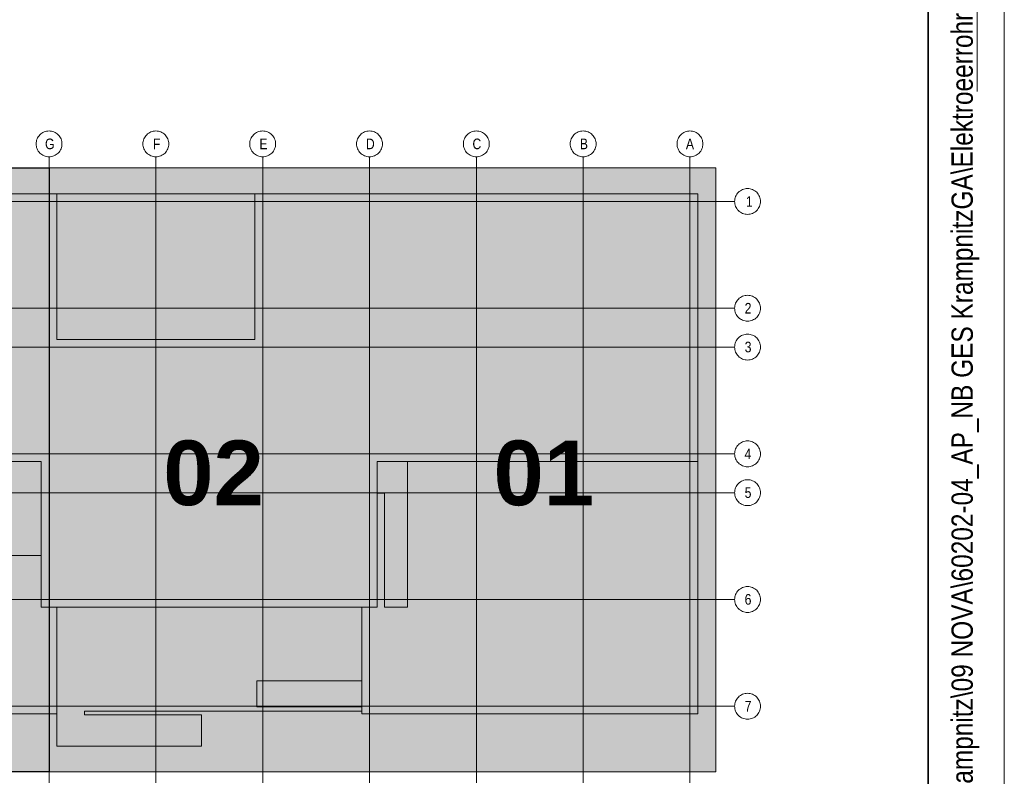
# Model space of a CAD drawing. Extents: x -620 to 300, y 62 to 1112.
# Tile 58 of 256: x 236 to 300, y 240 to 289. Entities that reach past the tile are written whole.
import ezdxf
from ezdxf.lldxf.tags import DXFTag

# ---------------------------------------------------------------- set-up
doc = ezdxf.new("R2010")
doc.units = 0
doc.layers.get('0').update_dxf_attribs({"lineweight": 13})
for name, color, linetype, lineweight in [('iwb_Plankopf Linie', 7, 'Continuous', 13), ('iwb_Plankopf Rahmen', 7, 'Continuous', 35), ('iwb_Plankopf Text', 7, 'Continuous', 18), ('PK_LP', 7, 'Continuous', 9), ('PK_LP_Achsen', 7, 'STRICHPUNKT2', 5)]:
    doc.layers.add(name, color=color, linetype=linetype, lineweight=lineweight)
for name, color, linetype, lineweight, true_color in [('PK_LP_T03', 3, 'Continuous', 9, 0x00ff00), ('PK_LP_T03_Rest', 9, 'Continuous', 9, 0x808080), ('PK_LP_Tennung', 9, 'Continuous', 18, 0x808080)]:
    doc.layers.add(name, color=color, linetype=linetype, lineweight=lineweight, true_color=true_color)
doc.styles.get("Standard").update_dxf_attribs({"font": 'ARIALN.TTF'})
tags = doc.linetypes.add('grob', pattern=[14, 3, -8, 3]).pattern_tags.tags
tags[8:9] = [DXFTag(74, 4), DXFTag(75, 0), DXFTag(340, '0'), DXFTag(46, 0.0), DXFTag(50, 0.0), DXFTag(44, 0.0), DXFTag(45, 0.0)]
tags[6:7] = [DXFTag(74, 4), DXFTag(75, 0), DXFTag(340, '0'), DXFTag(46, 0.0), DXFTag(50, 0.0), DXFTag(44, 0.0), DXFTag(45, 0.0)]
tags[4:5] = [DXFTag(74, 4), DXFTag(75, 0), DXFTag(340, '0'), DXFTag(46, 0.0), DXFTag(50, 0.0), DXFTag(44, 0.0), DXFTag(45, 0.0)]
tags = doc.linetypes.add('STRICHPUNKT2', pattern=[12.7, 6.35, -3.175, 0, -3.175]).pattern_tags.tags
tags[10:11] = [DXFTag(74, 4), DXFTag(75, 0), DXFTag(340, '0'), DXFTag(46, 0.0), DXFTag(50, 0.0), DXFTag(44, 0.0), DXFTag(45, 0.0)]
tags[8:9] = [DXFTag(74, 4), DXFTag(75, 0), DXFTag(340, '0'), DXFTag(46, 0.0), DXFTag(50, 0.0), DXFTag(44, 0.0), DXFTag(45, 0.0)]
tags[6:7] = [DXFTag(74, 4), DXFTag(75, 0), DXFTag(340, '0'), DXFTag(46, 0.0), DXFTag(50, 0.0), DXFTag(44, 0.0), DXFTag(45, 0.0)]
tags[4:5] = [DXFTag(74, 4), DXFTag(75, 0), DXFTag(340, '0'), DXFTag(46, 0.0), DXFTag(50, 0.0), DXFTag(44, 0.0), DXFTag(45, 0.0)]

# ---------------------------------------------------------------- blocks, each defined once
blk = doc.blocks.new('Blockreferenz-A06G9ROZ8I')
at = {"color": 0, "linetype": 'ByBlock', "lineweight": -2, "ltscale": 0.13}
blk.add_solid([(216.605, 240.014), (216.605, 279.685), (237.643, 240.014), (237.643, 279.685)], dxfattribs=at)
at = {"layer": 'PK_LP', "linetype": 'grob', "lineweight": 30, "ltscale": 0.3}
for p, q in [((216.605, 279.685), (237.643, 279.685)), ((237.643, 279.685), (237.643, 240.014)), ((237.643, 240.014), (216.605, 240.014))]:
    blk.add_line(p, q, dxfattribs=at)
at = {"layer": 'PK_LP', "linetype": 'grob', "lineweight": 5, "ltscale": 0.13}
for p, q in [((237.643, 279.685), (258.68, 279.685)), ((237.643, 240.014), (237.643, 279.685)), ((258.68, 279.685), (281.418, 279.685)), ((258.68, 240.014), (258.68, 279.685)), ((258.68, 279.685), (258.68, 240.014)), ((281.418, 279.685), (281.418, 240.014)), ((258.68, 240.014), (237.643, 240.014)), ((281.418, 240.014), (258.68, 240.014))]:
    blk.add_line(p, q, dxfattribs=at)
at = {"layer": 'PK_LP', "linetype": 'ByBlock', "lineweight": -2, "ltscale": 0.13}
blk.add_line((237.643, 240.014), (237.643, 279.685), dxfattribs=at)
at = {"layer": 'PK_LP', "linetype": 'ByBlock', "lineweight": 13, "ltscale": 0.13}
for p, q in [((209.085, 277.985), (238.15, 277.985)), ((238.15, 277.985), (251.16, 277.985)), ((238.15, 268.423), (238.15, 277.985)), ((238.15, 277.985), (238.15, 268.423)), ((251.16, 277.985), (251.16, 268.423)), ((251.16, 268.423), (251.16, 277.985)), ((251.16, 277.985), (280.225, 277.985)), ((280.225, 277.985), (280.225, 260.395)), ((251.16, 268.423), (238.15, 268.423)), ((238.15, 268.423), (251.16, 268.423)), ((237.135, 260.395), (217.113, 260.395)), ((237.135, 250.833), (237.135, 260.395)), ((280.225, 260.395), (259.188, 260.395)), ((259.188, 260.395), (259.188, 250.833)), ((261.185, 260.395), (259.188, 260.395)), ((259.188, 260.395), (259.188, 258.319)), ((280.225, 260.395), (259.188, 260.395)), ((259.188, 260.395), (259.188, 250.833)), ((261.185, 250.833), (261.185, 260.395)), ((280.225, 243.82), (280.225, 260.395)), ((259.188, 258.319), (259.655, 258.319)), ((259.655, 258.319), (259.655, 250.833)), ((237.135, 254.222), (221.25, 254.222)), ((237.135, 250.833), (237.135, 254.222)), ((238.15, 250.833), (237.135, 250.833)), ((259.188, 250.833), (237.135, 250.833)), ((238.15, 250.833), (238.15, 241.714)), ((258.173, 250.833), (238.15, 250.833)), ((238.15, 243.82), (238.15, 250.833)), ((258.173, 243.996), (258.173, 250.833)), ((259.188, 250.833), (258.173, 250.833)), ((258.173, 250.833), (258.173, 245.994)), ((259.655, 250.833), (261.185, 250.833)), ((251.288, 245.994), (251.288, 244.294)), ((258.173, 245.994), (251.288, 245.994)), ((216.098, 243.82), (238.15, 243.82)), ((239.976, 243.754), (239.976, 243.996)), ((239.976, 243.996), (258.173, 243.996)), ((247.66, 243.754), (239.976, 243.754)), ((247.66, 241.714), (247.66, 243.754)), ((251.288, 244.294), (258.173, 244.294)), ((258.173, 244.294), (258.173, 243.82)), ((258.173, 243.82), (280.225, 243.82)), ((238.15, 241.714), (247.66, 241.714))]:
    blk.add_line(p, q, dxfattribs=at)
at = {"layer": 'PK_LP_Achsen', "linetype": 'ByBlock', "ltscale": 0.13}
for p, q in [((236.986, 281.797), (237.042, 281.859)), ((237.042, 281.859), (237.103, 281.915)), ((237.103, 281.915), (237.17, 281.964)), ((237.17, 281.964), (237.242, 282.007)), ((237.242, 282.007), (237.317, 282.043)), ((237.317, 282.043), (237.396, 282.071)), ((237.396, 282.071), (237.477, 282.091)), ((237.477, 282.091), (237.559, 282.103)), ((237.559, 282.103), (237.643, 282.108)), ((237.643, 282.108), (237.726, 282.103)), ((237.726, 282.103), (237.809, 282.091)), ((237.809, 282.091), (237.889, 282.071)), ((237.889, 282.071), (237.968, 282.043)), ((237.968, 282.043), (238.043, 282.007)), ((238.043, 282.007), (238.115, 281.964)), ((238.115, 281.964), (238.182, 281.915)), ((238.182, 281.915), (238.244, 281.859)), ((238.244, 281.859), (238.3, 281.797)), ((243.998, 281.797), (244.054, 281.859)), ((244.054, 281.859), (244.116, 281.915)), ((244.116, 281.915), (244.183, 281.964)), ((244.183, 281.964), (244.255, 282.007)), ((244.255, 282.007), (244.33, 282.043)), ((244.33, 282.043), (244.408, 282.071)), ((244.408, 282.071), (244.489, 282.091)), ((244.489, 282.091), (244.572, 282.103)), ((244.572, 282.103), (244.655, 282.108)), ((244.655, 282.108), (244.739, 282.103)), ((244.739, 282.103), (244.821, 282.091)), ((244.821, 282.091), (244.902, 282.071)), ((244.902, 282.071), (244.98, 282.043)), ((244.98, 282.043), (245.056, 282.007)), ((245.056, 282.007), (245.127, 281.964)), ((245.127, 281.964), (245.194, 281.915)), ((245.194, 281.915), (245.256, 281.859)), ((245.256, 281.859), (245.312, 281.797)), ((251.011, 281.797), (251.067, 281.859)), ((251.067, 281.859), (251.128, 281.915)), ((251.128, 281.915), (251.195, 281.964)), ((251.195, 281.964), (251.267, 282.007)), ((251.267, 282.007), (251.342, 282.043)), ((251.342, 282.043), (251.421, 282.071)), ((251.421, 282.071), (251.502, 282.091)), ((251.502, 282.091), (251.584, 282.103)), ((251.584, 282.103), (251.668, 282.108)), ((251.668, 282.108), (251.751, 282.103)), ((251.751, 282.103), (251.834, 282.091)), ((251.834, 282.091), (251.914, 282.071)), ((251.914, 282.071), (251.993, 282.043)), ((251.993, 282.043), (252.068, 282.007)), ((252.068, 282.007), (252.14, 281.964)), ((252.14, 281.964), (252.207, 281.915)), ((252.207, 281.915), (252.269, 281.859)), ((252.269, 281.859), (252.325, 281.797)), ((258.023, 281.797), (258.079, 281.859)), ((258.079, 281.859), (258.141, 281.915)), ((258.141, 281.915), (258.208, 281.964)), ((258.208, 281.964), (258.28, 282.007)), ((258.28, 282.007), (258.355, 282.043)), ((258.355, 282.043), (258.433, 282.071)), ((258.433, 282.071), (258.514, 282.091)), ((258.514, 282.091), (258.597, 282.103)), ((258.597, 282.103), (258.68, 282.108)), ((258.68, 282.108), (258.764, 282.103)), ((258.764, 282.103), (258.846, 282.091)), ((258.846, 282.091), (258.927, 282.071)), ((258.927, 282.071), (259.005, 282.043)), ((259.005, 282.043), (259.081, 282.007)), ((259.081, 282.007), (259.152, 281.964)), ((259.152, 281.964), (259.219, 281.915)), ((259.219, 281.915), (259.281, 281.859)), ((259.281, 281.859), (259.337, 281.797)), ((265.036, 281.797), (265.092, 281.859)), ((265.092, 281.859), (265.153, 281.915)), ((265.153, 281.915), (265.22, 281.964)), ((265.22, 281.964), (265.292, 282.007)), ((265.292, 282.007), (265.367, 282.043)), ((265.367, 282.043), (265.446, 282.071)), ((265.446, 282.071), (265.527, 282.091)), ((265.527, 282.091), (265.609, 282.103)), ((265.609, 282.103), (265.693, 282.108)), ((265.693, 282.108), (265.776, 282.103)), ((265.776, 282.103), (265.859, 282.091)), ((265.859, 282.091), (265.939, 282.071)), ((265.939, 282.071), (266.018, 282.043)), ((266.018, 282.043), (266.093, 282.007)), ((266.093, 282.007), (266.165, 281.964)), ((266.165, 281.964), (266.232, 281.915)), ((266.232, 281.915), (266.294, 281.859)), ((266.294, 281.859), (266.35, 281.797)), ((272.048, 281.797), (272.104, 281.859)), ((272.104, 281.859), (272.166, 281.915)), ((272.166, 281.915), (272.233, 281.964)), ((272.233, 281.964), (272.305, 282.007)), ((272.305, 282.007), (272.38, 282.043)), ((272.38, 282.043), (272.458, 282.071)), ((272.458, 282.071), (272.539, 282.091)), ((272.539, 282.091), (272.622, 282.103)), ((272.622, 282.103), (272.705, 282.108)), ((272.705, 282.108), (272.789, 282.103)), ((272.789, 282.103), (272.871, 282.091)), ((272.871, 282.091), (272.952, 282.071)), ((272.952, 282.071), (273.03, 282.043)), ((273.03, 282.043), (273.106, 282.007)), ((273.106, 282.007), (273.177, 281.964)), ((273.177, 281.964), (273.244, 281.915)), ((273.244, 281.915), (273.306, 281.859)), ((273.306, 281.859), (273.362, 281.797)), ((279.061, 281.797), (279.117, 281.859)), ((279.117, 281.859), (279.178, 281.915)), ((279.178, 281.915), (279.245, 281.964)), ((279.245, 281.964), (279.317, 282.007)), ((279.317, 282.007), (279.392, 282.043)), ((279.392, 282.043), (279.471, 282.071)), ((279.471, 282.071), (279.552, 282.091)), ((279.552, 282.091), (279.634, 282.103)), ((279.634, 282.103), (279.718, 282.108)), ((279.718, 282.108), (279.801, 282.103)), ((279.801, 282.103), (279.884, 282.091)), ((279.884, 282.091), (279.964, 282.071)), ((279.964, 282.071), (280.043, 282.043)), ((280.043, 282.043), (280.118, 282.007)), ((280.118, 282.007), (280.19, 281.964)), ((280.19, 281.964), (280.257, 281.915)), ((280.257, 281.915), (280.319, 281.859)), ((280.319, 281.859), (280.375, 281.797)), ((236.793, 281.258), (236.797, 281.341)), ((236.797, 281.174), (236.793, 281.258)), ((236.797, 281.341), (236.809, 281.423)), ((236.809, 281.092), (236.797, 281.174)), ((236.809, 281.423), (236.829, 281.504)), ((236.829, 281.504), (236.857, 281.583)), ((236.857, 281.583), (236.893, 281.658)), ((236.893, 281.658), (236.936, 281.73)), ((236.936, 281.73), (236.986, 281.797)), ((238.3, 281.797), (238.349, 281.73)), ((238.349, 281.73), (238.392, 281.658)), ((238.392, 281.658), (238.428, 281.583)), ((238.428, 281.583), (238.456, 281.504)), ((238.456, 281.504), (238.476, 281.423)), ((238.476, 281.423), (238.489, 281.341)), ((238.489, 281.174), (238.476, 281.092)), ((238.489, 281.341), (238.493, 281.258)), ((238.493, 281.258), (238.489, 281.174)), ((243.805, 281.258), (243.809, 281.341)), ((243.809, 281.174), (243.805, 281.258)), ((243.809, 281.341), (243.822, 281.423)), ((243.822, 281.092), (243.809, 281.174)), ((243.822, 281.423), (243.842, 281.504)), ((243.842, 281.504), (243.87, 281.583)), ((243.87, 281.583), (243.906, 281.658)), ((243.906, 281.658), (243.948, 281.73)), ((243.948, 281.73), (243.998, 281.797)), ((245.312, 281.797), (245.362, 281.73)), ((245.362, 281.73), (245.405, 281.658)), ((245.405, 281.658), (245.44, 281.583)), ((245.44, 281.583), (245.469, 281.504)), ((245.469, 281.504), (245.489, 281.423)), ((245.489, 281.423), (245.501, 281.341)), ((245.501, 281.174), (245.489, 281.092)), ((245.501, 281.341), (245.505, 281.258)), ((245.505, 281.258), (245.501, 281.174)), ((250.818, 281.258), (250.822, 281.341)), ((250.822, 281.174), (250.818, 281.258)), ((250.822, 281.341), (250.834, 281.423)), ((250.834, 281.092), (250.822, 281.174)), ((250.834, 281.423), (250.854, 281.504)), ((250.854, 281.504), (250.882, 281.583)), ((250.882, 281.583), (250.918, 281.658)), ((250.918, 281.658), (250.961, 281.73)), ((250.961, 281.73), (251.011, 281.797)), ((252.325, 281.797), (252.374, 281.73)), ((252.374, 281.73), (252.417, 281.658)), ((252.417, 281.658), (252.453, 281.583)), ((252.453, 281.583), (252.481, 281.504)), ((252.481, 281.504), (252.501, 281.423)), ((252.501, 281.423), (252.514, 281.341)), ((252.514, 281.174), (252.501, 281.092)), ((252.514, 281.341), (252.518, 281.258)), ((252.518, 281.258), (252.514, 281.174)), ((257.83, 281.258), (257.834, 281.341)), ((257.834, 281.174), (257.83, 281.258)), ((257.834, 281.341), (257.847, 281.423)), ((257.847, 281.092), (257.834, 281.174)), ((257.847, 281.423), (257.867, 281.504)), ((257.867, 281.504), (257.895, 281.583)), ((257.895, 281.583), (257.931, 281.658)), ((257.931, 281.658), (257.973, 281.73)), ((257.973, 281.73), (258.023, 281.797)), ((259.337, 281.797), (259.387, 281.73)), ((259.387, 281.73), (259.43, 281.658)), ((259.43, 281.658), (259.465, 281.583)), ((259.465, 281.583), (259.494, 281.504)), ((259.494, 281.504), (259.514, 281.423)), ((259.514, 281.423), (259.526, 281.341)), ((259.526, 281.174), (259.514, 281.092)), ((259.526, 281.341), (259.53, 281.258)), ((259.53, 281.258), (259.526, 281.174)), ((264.843, 281.258), (264.847, 281.341)), ((264.847, 281.174), (264.843, 281.258)), ((264.847, 281.341), (264.859, 281.423)), ((264.859, 281.092), (264.847, 281.174)), ((264.859, 281.423), (264.879, 281.504)), ((264.879, 281.504), (264.907, 281.583)), ((264.907, 281.583), (264.943, 281.658)), ((264.943, 281.658), (264.986, 281.73)), ((264.986, 281.73), (265.036, 281.797)), ((266.35, 281.797), (266.399, 281.73)), ((266.399, 281.73), (266.442, 281.658)), ((266.442, 281.658), (266.478, 281.583)), ((266.478, 281.583), (266.506, 281.504)), ((266.506, 281.504), (266.526, 281.423)), ((266.526, 281.423), (266.539, 281.341)), ((266.539, 281.174), (266.526, 281.092)), ((266.539, 281.341), (266.543, 281.258)), ((266.543, 281.258), (266.539, 281.174)), ((271.855, 281.258), (271.859, 281.341)), ((271.859, 281.174), (271.855, 281.258)), ((271.859, 281.341), (271.872, 281.423)), ((271.872, 281.092), (271.859, 281.174)), ((271.872, 281.423), (271.892, 281.504)), ((271.892, 281.504), (271.92, 281.583)), ((271.92, 281.583), (271.956, 281.658)), ((271.956, 281.658), (271.998, 281.73)), ((271.998, 281.73), (272.048, 281.797)), ((273.362, 281.797), (273.412, 281.73)), ((273.412, 281.73), (273.455, 281.658)), ((273.455, 281.658), (273.49, 281.583)), ((273.49, 281.583), (273.519, 281.504)), ((273.519, 281.504), (273.539, 281.423)), ((273.539, 281.423), (273.551, 281.341)), ((273.551, 281.174), (273.539, 281.092)), ((273.551, 281.341), (273.555, 281.258)), ((273.555, 281.258), (273.551, 281.174)), ((278.868, 281.258), (278.872, 281.341)), ((278.872, 281.174), (278.868, 281.258)), ((278.872, 281.341), (278.884, 281.423)), ((278.884, 281.092), (278.872, 281.174)), ((278.884, 281.423), (278.904, 281.504)), ((278.904, 281.504), (278.932, 281.583)), ((278.932, 281.583), (278.968, 281.658)), ((278.968, 281.658), (279.011, 281.73)), ((279.011, 281.73), (279.061, 281.797)), ((280.375, 281.797), (280.424, 281.73)), ((280.424, 281.73), (280.467, 281.658)), ((280.467, 281.658), (280.503, 281.583)), ((280.503, 281.583), (280.531, 281.504)), ((280.531, 281.504), (280.551, 281.423)), ((280.551, 281.423), (280.564, 281.341)), ((280.564, 281.174), (280.551, 281.092)), ((280.564, 281.341), (280.568, 281.258)), ((280.568, 281.258), (280.564, 281.174)), ((236.829, 281.011), (236.809, 281.092)), ((236.857, 280.932), (236.829, 281.011)), ((236.893, 280.857), (236.857, 280.932)), ((236.936, 280.785), (236.893, 280.857)), ((236.986, 280.718), (236.936, 280.785)), ((237.042, 280.656), (236.986, 280.718)), ((237.103, 280.6), (237.042, 280.656)), ((237.17, 280.551), (237.103, 280.6)), ((237.242, 280.508), (237.17, 280.551)), ((238.115, 280.551), (238.043, 280.508)), ((238.182, 280.6), (238.115, 280.551)), ((238.244, 280.656), (238.182, 280.6)), ((238.3, 280.718), (238.244, 280.656)), ((238.349, 280.785), (238.3, 280.718)), ((238.392, 280.857), (238.349, 280.785)), ((238.428, 280.932), (238.392, 280.857)), ((238.456, 281.011), (238.428, 280.932)), ((238.476, 281.092), (238.456, 281.011)), ((243.842, 281.011), (243.822, 281.092)), ((243.87, 280.932), (243.842, 281.011)), ((243.906, 280.857), (243.87, 280.932)), ((243.948, 280.785), (243.906, 280.857)), ((243.998, 280.718), (243.948, 280.785)), ((244.054, 280.656), (243.998, 280.718)), ((244.116, 280.6), (244.054, 280.656)), ((244.183, 280.551), (244.116, 280.6)), ((244.255, 280.508), (244.183, 280.551)), ((245.127, 280.551), (245.056, 280.508)), ((245.194, 280.6), (245.127, 280.551)), ((245.256, 280.656), (245.194, 280.6)), ((245.312, 280.718), (245.256, 280.656)), ((245.362, 280.785), (245.312, 280.718)), ((245.405, 280.857), (245.362, 280.785)), ((245.44, 280.932), (245.405, 280.857)), ((245.469, 281.011), (245.44, 280.932)), ((245.489, 281.092), (245.469, 281.011)), ((250.854, 281.011), (250.834, 281.092)), ((250.882, 280.932), (250.854, 281.011)), ((250.918, 280.857), (250.882, 280.932)), ((250.961, 280.785), (250.918, 280.857)), ((251.011, 280.718), (250.961, 280.785)), ((251.067, 280.656), (251.011, 280.718)), ((251.128, 280.6), (251.067, 280.656)), ((251.195, 280.551), (251.128, 280.6)), ((251.267, 280.508), (251.195, 280.551)), ((252.14, 280.551), (252.068, 280.508)), ((252.207, 280.6), (252.14, 280.551)), ((252.269, 280.656), (252.207, 280.6)), ((252.325, 280.718), (252.269, 280.656)), ((252.374, 280.785), (252.325, 280.718)), ((252.417, 280.857), (252.374, 280.785)), ((252.453, 280.932), (252.417, 280.857)), ((252.481, 281.011), (252.453, 280.932)), ((252.501, 281.092), (252.481, 281.011)), ((257.867, 281.011), (257.847, 281.092)), ((257.895, 280.932), (257.867, 281.011)), ((257.931, 280.857), (257.895, 280.932)), ((257.973, 280.785), (257.931, 280.857)), ((258.023, 280.718), (257.973, 280.785)), ((258.079, 280.656), (258.023, 280.718)), ((258.141, 280.6), (258.079, 280.656)), ((258.208, 280.551), (258.141, 280.6)), ((258.28, 280.508), (258.208, 280.551)), ((259.152, 280.551), (259.081, 280.508)), ((259.219, 280.6), (259.152, 280.551)), ((259.281, 280.656), (259.219, 280.6)), ((259.337, 280.718), (259.281, 280.656)), ((259.387, 280.785), (259.337, 280.718)), ((259.43, 280.857), (259.387, 280.785)), ((259.465, 280.932), (259.43, 280.857)), ((259.494, 281.011), (259.465, 280.932)), ((259.514, 281.092), (259.494, 281.011)), ((264.879, 281.011), (264.859, 281.092)), ((264.907, 280.932), (264.879, 281.011)), ((264.943, 280.857), (264.907, 280.932)), ((264.986, 280.785), (264.943, 280.857)), ((265.036, 280.718), (264.986, 280.785)), ((265.092, 280.656), (265.036, 280.718)), ((265.153, 280.6), (265.092, 280.656)), ((265.22, 280.551), (265.153, 280.6)), ((265.292, 280.508), (265.22, 280.551)), ((266.165, 280.551), (266.093, 280.508)), ((266.232, 280.6), (266.165, 280.551)), ((266.294, 280.656), (266.232, 280.6)), ((266.35, 280.718), (266.294, 280.656)), ((266.399, 280.785), (266.35, 280.718)), ((266.442, 280.857), (266.399, 280.785)), ((266.478, 280.932), (266.442, 280.857)), ((266.506, 281.011), (266.478, 280.932)), ((266.526, 281.092), (266.506, 281.011)), ((271.892, 281.011), (271.872, 281.092)), ((271.92, 280.932), (271.892, 281.011)), ((271.956, 280.857), (271.92, 280.932)), ((271.998, 280.785), (271.956, 280.857)), ((272.048, 280.718), (271.998, 280.785)), ((272.104, 280.656), (272.048, 280.718)), ((272.166, 280.6), (272.104, 280.656)), ((272.233, 280.551), (272.166, 280.6)), ((272.305, 280.508), (272.233, 280.551)), ((273.177, 280.551), (273.106, 280.508)), ((273.244, 280.6), (273.177, 280.551)), ((273.306, 280.656), (273.244, 280.6)), ((273.362, 280.718), (273.306, 280.656)), ((273.412, 280.785), (273.362, 280.718)), ((273.455, 280.857), (273.412, 280.785)), ((273.49, 280.932), (273.455, 280.857)), ((273.519, 281.011), (273.49, 280.932)), ((273.539, 281.092), (273.519, 281.011)), ((278.904, 281.011), (278.884, 281.092)), ((278.932, 280.932), (278.904, 281.011)), ((278.968, 280.857), (278.932, 280.932)), ((279.011, 280.785), (278.968, 280.857)), ((279.061, 280.718), (279.011, 280.785)), ((279.117, 280.656), (279.061, 280.718)), ((279.178, 280.6), (279.117, 280.656)), ((279.245, 280.551), (279.178, 280.6)), ((279.317, 280.508), (279.245, 280.551)), ((280.19, 280.551), (280.118, 280.508)), ((280.257, 280.6), (280.19, 280.551)), ((280.319, 280.656), (280.257, 280.6)), ((280.375, 280.718), (280.319, 280.656)), ((280.424, 280.785), (280.375, 280.718)), ((280.467, 280.857), (280.424, 280.785)), ((280.503, 280.932), (280.467, 280.857)), ((280.531, 281.011), (280.503, 280.932)), ((280.551, 281.092), (280.531, 281.011)), ((237.317, 280.472), (237.242, 280.508)), ((237.396, 280.444), (237.317, 280.472)), ((237.477, 280.424), (237.396, 280.444)), ((237.559, 280.412), (237.477, 280.424)), ((237.643, 280.408), (237.559, 280.412)), ((237.726, 280.412), (237.643, 280.408)), ((237.809, 280.424), (237.726, 280.412)), ((237.889, 280.444), (237.809, 280.424)), ((237.968, 280.472), (237.889, 280.444)), ((238.043, 280.508), (237.968, 280.472)), ((244.33, 280.472), (244.255, 280.508)), ((244.408, 280.444), (244.33, 280.472)), ((244.489, 280.424), (244.408, 280.444)), ((244.572, 280.412), (244.489, 280.424)), ((244.655, 280.408), (244.572, 280.412)), ((244.739, 280.412), (244.655, 280.408)), ((244.821, 280.424), (244.739, 280.412)), ((244.902, 280.444), (244.821, 280.424)), ((244.98, 280.472), (244.902, 280.444)), ((245.056, 280.508), (244.98, 280.472)), ((251.342, 280.472), (251.267, 280.508)), ((251.421, 280.444), (251.342, 280.472)), ((251.502, 280.424), (251.421, 280.444)), ((251.584, 280.412), (251.502, 280.424)), ((251.668, 280.408), (251.584, 280.412)), ((251.751, 280.412), (251.668, 280.408)), ((251.834, 280.424), (251.751, 280.412)), ((251.914, 280.444), (251.834, 280.424)), ((251.993, 280.472), (251.914, 280.444)), ((252.068, 280.508), (251.993, 280.472)), ((258.355, 280.472), (258.28, 280.508)), ((258.433, 280.444), (258.355, 280.472)), ((258.514, 280.424), (258.433, 280.444)), ((258.597, 280.412), (258.514, 280.424)), ((258.68, 280.408), (258.597, 280.412)), ((258.764, 280.412), (258.68, 280.408)), ((258.846, 280.424), (258.764, 280.412)), ((258.927, 280.444), (258.846, 280.424)), ((259.005, 280.472), (258.927, 280.444)), ((259.081, 280.508), (259.005, 280.472)), ((265.367, 280.472), (265.292, 280.508)), ((265.446, 280.444), (265.367, 280.472)), ((265.527, 280.424), (265.446, 280.444)), ((265.609, 280.412), (265.527, 280.424)), ((265.693, 280.408), (265.609, 280.412)), ((265.776, 280.412), (265.693, 280.408)), ((265.859, 280.424), (265.776, 280.412)), ((265.939, 280.444), (265.859, 280.424)), ((266.018, 280.472), (265.939, 280.444)), ((266.093, 280.508), (266.018, 280.472)), ((272.38, 280.472), (272.305, 280.508)), ((272.458, 280.444), (272.38, 280.472)), ((272.539, 280.424), (272.458, 280.444)), ((272.622, 280.412), (272.539, 280.424)), ((272.705, 280.408), (272.622, 280.412)), ((272.789, 280.412), (272.705, 280.408)), ((272.871, 280.424), (272.789, 280.412)), ((272.952, 280.444), (272.871, 280.424)), ((273.03, 280.472), (272.952, 280.444)), ((273.106, 280.508), (273.03, 280.472)), ((279.392, 280.472), (279.317, 280.508)), ((279.471, 280.444), (279.392, 280.472)), ((279.552, 280.424), (279.471, 280.444)), ((279.634, 280.412), (279.552, 280.424)), ((279.718, 280.408), (279.634, 280.412)), ((279.801, 280.412), (279.718, 280.408)), ((279.884, 280.424), (279.801, 280.412)), ((279.964, 280.444), (279.884, 280.424)), ((280.043, 280.472), (279.964, 280.444)), ((280.118, 280.508), (280.043, 280.472)), ((282.748, 277.878), (282.791, 277.95)), ((282.791, 277.95), (282.841, 278.017)), ((282.841, 278.017), (282.897, 278.079)), ((282.897, 278.079), (282.958, 278.135)), ((282.958, 278.135), (283.025, 278.184)), ((283.025, 278.184), (283.097, 278.227)), ((283.097, 278.227), (283.172, 278.263)), ((283.172, 278.263), (283.251, 278.291)), ((283.251, 278.291), (283.332, 278.311)), ((283.332, 278.311), (283.414, 278.323)), ((283.414, 278.323), (283.498, 278.328)), ((283.498, 278.328), (283.581, 278.323)), ((283.581, 278.323), (283.663, 278.311)), ((283.663, 278.311), (283.744, 278.291)), ((283.744, 278.291), (283.823, 278.263)), ((283.823, 278.263), (283.898, 278.227)), ((283.898, 278.227), (283.97, 278.184)), ((283.97, 278.184), (284.037, 278.135)), ((284.037, 278.135), (284.099, 278.079)), ((284.099, 278.079), (284.155, 278.017)), ((284.155, 278.017), (284.204, 277.95)), ((284.204, 277.95), (284.247, 277.878)), ((282.648, 277.478), (282.652, 277.561)), ((282.652, 277.394), (282.648, 277.478)), ((282.652, 277.561), (282.664, 277.643)), ((282.664, 277.312), (282.652, 277.394)), ((282.664, 277.643), (282.684, 277.724)), ((282.684, 277.231), (282.664, 277.312)), ((282.684, 277.724), (282.712, 277.803)), ((282.712, 277.803), (282.748, 277.878)), ((284.247, 277.878), (284.283, 277.803)), ((284.283, 277.803), (284.311, 277.724)), ((284.311, 277.724), (284.331, 277.643)), ((284.331, 277.312), (284.311, 277.231)), ((284.331, 277.643), (284.344, 277.561)), ((284.344, 277.394), (284.331, 277.312)), ((284.344, 277.561), (284.348, 277.478)), ((284.348, 277.478), (284.344, 277.394)), ((282.712, 277.152), (282.684, 277.231)), ((282.748, 277.077), (282.712, 277.152)), ((282.791, 277.005), (282.748, 277.077)), ((282.841, 276.938), (282.791, 277.005)), ((282.897, 276.877), (282.841, 276.938)), ((282.958, 276.82), (282.897, 276.877)), ((283.025, 276.771), (282.958, 276.82)), ((283.097, 276.728), (283.025, 276.771)), ((283.172, 276.692), (283.097, 276.728)), ((283.251, 276.664), (283.172, 276.692)), ((283.332, 276.644), (283.251, 276.664)), ((283.744, 276.664), (283.663, 276.644)), ((283.823, 276.692), (283.744, 276.664)), ((283.898, 276.728), (283.823, 276.692)), ((283.97, 276.771), (283.898, 276.728)), ((284.037, 276.82), (283.97, 276.771)), ((284.099, 276.877), (284.037, 276.82)), ((284.155, 276.938), (284.099, 276.877)), ((284.204, 277.005), (284.155, 276.938)), ((284.247, 277.077), (284.204, 277.005)), ((284.283, 277.152), (284.247, 277.077)), ((284.311, 277.231), (284.283, 277.152)), ((283.414, 276.632), (283.332, 276.644)), ((283.498, 276.628), (283.414, 276.632)), ((283.581, 276.632), (283.498, 276.628)), ((283.663, 276.644), (283.581, 276.632)), ((282.712, 270.79), (282.748, 270.866)), ((282.748, 270.866), (282.791, 270.937)), ((282.791, 270.937), (282.841, 271.004)), ((282.841, 271.004), (282.897, 271.066)), ((282.897, 271.066), (282.958, 271.122)), ((282.958, 271.122), (283.025, 271.172)), ((283.025, 271.172), (283.097, 271.215)), ((283.097, 271.215), (283.172, 271.25)), ((283.172, 271.25), (283.251, 271.278)), ((283.251, 271.278), (283.332, 271.299)), ((283.332, 271.299), (283.414, 271.311)), ((283.414, 271.311), (283.498, 271.315)), ((283.498, 271.315), (283.581, 271.311)), ((283.581, 271.311), (283.663, 271.299)), ((283.663, 271.299), (283.744, 271.278)), ((283.744, 271.278), (283.823, 271.25)), ((283.823, 271.25), (283.898, 271.215)), ((283.898, 271.215), (283.97, 271.172)), ((283.97, 271.172), (284.037, 271.122)), ((284.037, 271.122), (284.099, 271.066)), ((284.099, 271.066), (284.155, 271.004)), ((284.155, 271.004), (284.204, 270.937)), ((284.204, 270.937), (284.247, 270.866)), ((284.247, 270.866), (284.283, 270.79)), ((282.648, 270.465), (282.652, 270.548)), ((282.652, 270.382), (282.648, 270.465)), ((282.652, 270.548), (282.664, 270.631)), ((282.664, 270.299), (282.652, 270.382)), ((282.664, 270.631), (282.684, 270.712)), ((282.684, 270.218), (282.664, 270.299)), ((282.684, 270.712), (282.712, 270.79)), ((282.712, 270.14), (282.684, 270.218)), ((284.283, 270.79), (284.311, 270.712)), ((284.311, 270.218), (284.283, 270.14)), ((284.311, 270.712), (284.331, 270.631)), ((284.331, 270.299), (284.311, 270.218)), ((284.331, 270.631), (284.344, 270.548)), ((284.344, 270.382), (284.331, 270.299)), ((284.344, 270.548), (284.348, 270.465)), ((284.348, 270.465), (284.344, 270.382)), ((282.748, 270.064), (282.712, 270.14)), ((282.791, 269.993), (282.748, 270.064)), ((282.841, 269.926), (282.791, 269.993)), ((282.897, 269.864), (282.841, 269.926)), ((282.958, 269.808), (282.897, 269.864)), ((283.025, 269.758), (282.958, 269.808)), ((283.097, 269.715), (283.025, 269.758)), ((283.172, 269.68), (283.097, 269.715)), ((283.251, 269.652), (283.172, 269.68)), ((283.332, 269.631), (283.251, 269.652)), ((283.414, 269.619), (283.332, 269.631)), ((283.498, 269.615), (283.414, 269.619)), ((283.581, 269.619), (283.498, 269.615)), ((283.663, 269.631), (283.581, 269.619)), ((283.744, 269.652), (283.663, 269.631)), ((283.823, 269.68), (283.744, 269.652)), ((283.898, 269.715), (283.823, 269.68)), ((283.97, 269.758), (283.898, 269.715)), ((284.037, 269.808), (283.97, 269.758)), ((284.099, 269.864), (284.037, 269.808)), ((284.155, 269.926), (284.099, 269.864)), ((284.204, 269.993), (284.155, 269.926)), ((284.247, 270.064), (284.204, 269.993)), ((284.283, 270.14), (284.247, 270.064)), ((282.712, 268.24), (282.748, 268.316)), ((282.748, 268.316), (282.791, 268.387)), ((282.791, 268.387), (282.841, 268.454)), ((282.841, 268.454), (282.897, 268.516)), ((282.897, 268.516), (282.958, 268.572)), ((282.958, 268.572), (283.025, 268.622)), ((283.025, 268.622), (283.097, 268.665)), ((283.097, 268.665), (283.172, 268.7)), ((283.172, 268.7), (283.251, 268.728)), ((283.251, 268.728), (283.332, 268.749)), ((283.332, 268.749), (283.414, 268.761)), ((283.414, 268.761), (283.498, 268.765)), ((283.498, 268.765), (283.581, 268.761)), ((283.581, 268.761), (283.663, 268.749)), ((283.663, 268.749), (283.744, 268.728)), ((283.744, 268.728), (283.823, 268.7)), ((283.823, 268.7), (283.898, 268.665)), ((283.898, 268.665), (283.97, 268.622)), ((283.97, 268.622), (284.037, 268.572)), ((284.037, 268.572), (284.099, 268.516)), ((284.099, 268.516), (284.155, 268.454)), ((284.155, 268.454), (284.204, 268.387)), ((284.204, 268.387), (284.247, 268.316)), ((284.247, 268.316), (284.283, 268.24)), ((282.648, 267.915), (282.652, 267.998)), ((282.652, 267.832), (282.648, 267.915)), ((282.652, 267.998), (282.664, 268.081)), ((282.664, 267.749), (282.652, 267.832)), ((282.664, 268.081), (282.684, 268.162)), ((282.684, 267.668), (282.664, 267.749)), ((282.684, 268.162), (282.712, 268.24)), ((282.712, 267.59), (282.684, 267.668)), ((284.283, 268.24), (284.311, 268.162)), ((284.311, 267.668), (284.283, 267.59)), ((284.311, 268.162), (284.331, 268.081)), ((284.331, 267.749), (284.311, 267.668)), ((284.331, 268.081), (284.344, 267.998)), ((284.344, 267.832), (284.331, 267.749)), ((284.344, 267.998), (284.348, 267.915)), ((284.348, 267.915), (284.344, 267.832)), ((282.748, 267.514), (282.712, 267.59)), ((282.791, 267.443), (282.748, 267.514)), ((282.841, 267.376), (282.791, 267.443)), ((282.897, 267.314), (282.841, 267.376)), ((282.958, 267.258), (282.897, 267.314)), ((283.025, 267.208), (282.958, 267.258)), ((283.097, 267.165), (283.025, 267.208)), ((283.172, 267.13), (283.097, 267.165)), ((283.251, 267.102), (283.172, 267.13)), ((283.332, 267.081), (283.251, 267.102)), ((283.414, 267.069), (283.332, 267.081)), ((283.498, 267.065), (283.414, 267.069)), ((283.581, 267.069), (283.498, 267.065)), ((283.663, 267.081), (283.581, 267.069)), ((283.744, 267.102), (283.663, 267.081)), ((283.823, 267.13), (283.744, 267.102)), ((283.898, 267.165), (283.823, 267.13)), ((283.97, 267.208), (283.898, 267.165)), ((284.037, 267.258), (283.97, 267.208)), ((284.099, 267.314), (284.037, 267.258)), ((284.155, 267.376), (284.099, 267.314)), ((284.204, 267.443), (284.155, 267.376)), ((284.247, 267.514), (284.204, 267.443)), ((284.283, 267.59), (284.247, 267.514)), ((282.664, 261.068), (282.684, 261.149)), ((282.684, 261.149), (282.712, 261.228)), ((282.712, 261.228), (282.748, 261.303)), ((282.748, 261.303), (282.791, 261.375)), ((282.791, 261.375), (282.841, 261.442)), ((282.841, 261.442), (282.897, 261.504)), ((282.897, 261.504), (282.958, 261.56)), ((282.958, 261.56), (283.025, 261.609)), ((283.025, 261.609), (283.097, 261.652)), ((283.097, 261.652), (283.172, 261.688)), ((283.172, 261.688), (283.251, 261.716)), ((283.251, 261.716), (283.332, 261.736)), ((283.332, 261.736), (283.414, 261.748)), ((283.414, 261.748), (283.498, 261.753)), ((283.498, 261.753), (283.581, 261.748)), ((283.581, 261.748), (283.663, 261.736)), ((283.663, 261.736), (283.744, 261.716)), ((283.744, 261.716), (283.823, 261.688)), ((283.823, 261.688), (283.898, 261.652)), ((283.898, 261.652), (283.97, 261.609)), ((283.97, 261.609), (284.037, 261.56)), ((284.037, 261.56), (284.099, 261.504)), ((284.099, 261.504), (284.155, 261.442)), ((284.155, 261.442), (284.204, 261.375)), ((284.204, 261.375), (284.247, 261.303)), ((284.247, 261.303), (284.283, 261.228)), ((284.283, 261.228), (284.311, 261.149)), ((284.311, 261.149), (284.331, 261.068)), ((282.648, 260.903), (282.652, 260.986)), ((282.652, 260.819), (282.648, 260.903)), ((282.652, 260.986), (282.664, 261.068)), ((282.664, 260.737), (282.652, 260.819)), ((282.684, 260.656), (282.664, 260.737)), ((282.712, 260.577), (282.684, 260.656)), ((282.748, 260.502), (282.712, 260.577)), ((282.791, 260.43), (282.748, 260.502)), ((284.247, 260.502), (284.204, 260.43)), ((284.283, 260.577), (284.247, 260.502)), ((284.311, 260.656), (284.283, 260.577)), ((284.331, 260.737), (284.311, 260.656)), ((284.331, 261.068), (284.344, 260.986)), ((284.344, 260.819), (284.331, 260.737)), ((284.344, 260.986), (284.348, 260.903)), ((284.348, 260.903), (284.344, 260.819)), ((282.841, 260.363), (282.791, 260.43)), ((282.897, 260.302), (282.841, 260.363)), ((282.958, 260.245), (282.897, 260.302)), ((283.025, 260.196), (282.958, 260.245)), ((283.097, 260.153), (283.025, 260.196)), ((283.172, 260.117), (283.097, 260.153)), ((283.251, 260.089), (283.172, 260.117)), ((283.332, 260.069), (283.251, 260.089)), ((283.414, 260.057), (283.332, 260.069)), ((283.498, 260.053), (283.414, 260.057)), ((283.581, 260.057), (283.498, 260.053)), ((283.663, 260.069), (283.581, 260.057)), ((283.744, 260.089), (283.663, 260.069)), ((283.823, 260.117), (283.744, 260.089)), ((283.898, 260.153), (283.823, 260.117)), ((283.97, 260.196), (283.898, 260.153)), ((284.037, 260.245), (283.97, 260.196)), ((284.099, 260.302), (284.037, 260.245)), ((284.155, 260.363), (284.099, 260.302)), ((284.204, 260.43), (284.155, 260.363)), ((283.332, 259.186), (283.414, 259.198)), ((283.414, 259.198), (283.498, 259.203)), ((283.498, 259.203), (283.581, 259.198)), ((283.581, 259.198), (283.663, 259.186)), ((282.664, 258.518), (282.684, 258.599)), ((282.684, 258.599), (282.712, 258.678)), ((282.712, 258.678), (282.748, 258.753)), ((282.748, 258.753), (282.791, 258.825)), ((282.791, 258.825), (282.841, 258.892)), ((282.841, 258.892), (282.897, 258.954)), ((282.897, 258.954), (282.958, 259.01)), ((282.958, 259.01), (283.025, 259.059)), ((283.025, 259.059), (283.097, 259.102)), ((283.097, 259.102), (283.172, 259.138)), ((283.172, 259.138), (283.251, 259.166)), ((283.251, 259.166), (283.332, 259.186)), ((283.663, 259.186), (283.744, 259.166)), ((283.744, 259.166), (283.823, 259.138)), ((283.823, 259.138), (283.898, 259.102)), ((283.898, 259.102), (283.97, 259.059)), ((283.97, 259.059), (284.037, 259.01)), ((284.037, 259.01), (284.099, 258.954)), ((284.099, 258.954), (284.155, 258.892)), ((284.155, 258.892), (284.204, 258.825)), ((284.204, 258.825), (284.247, 258.753)), ((284.247, 258.753), (284.283, 258.678)), ((284.283, 258.678), (284.311, 258.599)), ((284.311, 258.599), (284.331, 258.518)), ((282.648, 258.353), (282.652, 258.436)), ((282.652, 258.269), (282.648, 258.353)), ((282.652, 258.436), (282.664, 258.518)), ((282.664, 258.187), (282.652, 258.269)), ((282.684, 258.106), (282.664, 258.187)), ((282.712, 258.027), (282.684, 258.106)), ((282.748, 257.952), (282.712, 258.027)), ((282.791, 257.88), (282.748, 257.952)), ((284.247, 257.952), (284.204, 257.88)), ((284.283, 258.027), (284.247, 257.952)), ((284.311, 258.106), (284.283, 258.027)), ((284.331, 258.187), (284.311, 258.106)), ((284.331, 258.518), (284.344, 258.436)), ((284.344, 258.269), (284.331, 258.187)), ((284.344, 258.436), (284.348, 258.353)), ((284.348, 258.353), (284.344, 258.269)), ((282.841, 257.813), (282.791, 257.88)), ((282.897, 257.752), (282.841, 257.813)), ((282.958, 257.695), (282.897, 257.752)), ((283.025, 257.646), (282.958, 257.695)), ((283.097, 257.603), (283.025, 257.646)), ((283.172, 257.567), (283.097, 257.603)), ((283.251, 257.539), (283.172, 257.567)), ((283.332, 257.519), (283.251, 257.539)), ((283.414, 257.507), (283.332, 257.519)), ((283.498, 257.503), (283.414, 257.507)), ((283.581, 257.507), (283.498, 257.503)), ((283.663, 257.519), (283.581, 257.507)), ((283.744, 257.539), (283.663, 257.519)), ((283.823, 257.567), (283.744, 257.539)), ((283.898, 257.603), (283.823, 257.567)), ((283.97, 257.646), (283.898, 257.603)), ((284.037, 257.695), (283.97, 257.646)), ((284.099, 257.752), (284.037, 257.695)), ((284.155, 257.813), (284.099, 257.752)), ((284.204, 257.88), (284.155, 257.813)), ((283.025, 252.047), (283.097, 252.09)), ((283.097, 252.09), (283.172, 252.125)), ((283.172, 252.125), (283.251, 252.153)), ((283.251, 252.153), (283.332, 252.174)), ((283.332, 252.174), (283.414, 252.186)), ((283.414, 252.186), (283.498, 252.19)), ((283.498, 252.19), (283.581, 252.186)), ((283.581, 252.186), (283.663, 252.174)), ((283.663, 252.174), (283.744, 252.153)), ((283.744, 252.153), (283.823, 252.125)), ((283.823, 252.125), (283.898, 252.09)), ((283.898, 252.09), (283.97, 252.047)), ((282.652, 251.423), (282.664, 251.506)), ((282.664, 251.506), (282.684, 251.587)), ((282.684, 251.587), (282.712, 251.665)), ((282.712, 251.665), (282.748, 251.741)), ((282.748, 251.741), (282.791, 251.812)), ((282.791, 251.812), (282.841, 251.879)), ((282.841, 251.879), (282.897, 251.941)), ((282.897, 251.941), (282.958, 251.997)), ((282.958, 251.997), (283.025, 252.047)), ((283.97, 252.047), (284.037, 251.997)), ((284.037, 251.997), (284.099, 251.941)), ((284.099, 251.941), (284.155, 251.879)), ((284.155, 251.879), (284.204, 251.812)), ((284.204, 251.812), (284.247, 251.741)), ((284.247, 251.741), (284.283, 251.665)), ((284.283, 251.665), (284.311, 251.587)), ((284.311, 251.587), (284.331, 251.506)), ((284.331, 251.506), (284.344, 251.423)), ((282.648, 251.34), (282.652, 251.423)), ((282.652, 251.257), (282.648, 251.34)), ((282.664, 251.174), (282.652, 251.257)), ((282.684, 251.093), (282.664, 251.174)), ((282.712, 251.015), (282.684, 251.093)), ((282.748, 250.939), (282.712, 251.015)), ((282.791, 250.868), (282.748, 250.939)), ((282.841, 250.801), (282.791, 250.868)), ((282.897, 250.739), (282.841, 250.801)), ((284.155, 250.801), (284.099, 250.739)), ((284.204, 250.868), (284.155, 250.801)), ((284.247, 250.939), (284.204, 250.868)), ((284.283, 251.015), (284.247, 250.939)), ((284.311, 251.093), (284.283, 251.015)), ((284.331, 251.174), (284.311, 251.093)), ((284.344, 251.257), (284.331, 251.174)), ((284.344, 251.423), (284.348, 251.34)), ((284.348, 251.34), (284.344, 251.257)), ((282.958, 250.683), (282.897, 250.739)), ((283.025, 250.633), (282.958, 250.683)), ((283.097, 250.59), (283.025, 250.633)), ((283.172, 250.555), (283.097, 250.59)), ((283.251, 250.527), (283.172, 250.555)), ((283.332, 250.506), (283.251, 250.527)), ((283.414, 250.494), (283.332, 250.506)), ((283.498, 250.49), (283.414, 250.494)), ((283.581, 250.494), (283.498, 250.49)), ((283.663, 250.506), (283.581, 250.494)), ((283.744, 250.527), (283.663, 250.506)), ((283.823, 250.555), (283.744, 250.527)), ((283.898, 250.59), (283.823, 250.555)), ((283.97, 250.633), (283.898, 250.59)), ((284.037, 250.683), (283.97, 250.633)), ((284.099, 250.739), (284.037, 250.683)), ((282.897, 244.929), (282.958, 244.985)), ((282.958, 244.985), (283.025, 245.034)), ((283.025, 245.034), (283.097, 245.077)), ((283.097, 245.077), (283.172, 245.113)), ((283.172, 245.113), (283.251, 245.141)), ((283.251, 245.141), (283.332, 245.161)), ((283.332, 245.161), (283.414, 245.173)), ((283.414, 245.173), (283.498, 245.178)), ((283.498, 245.178), (283.581, 245.173)), ((283.581, 245.173), (283.663, 245.161)), ((283.663, 245.161), (283.744, 245.141)), ((283.744, 245.141), (283.823, 245.113)), ((283.823, 245.113), (283.898, 245.077)), ((283.898, 245.077), (283.97, 245.034)), ((283.97, 245.034), (284.037, 244.985)), ((284.037, 244.985), (284.099, 244.929)), ((282.648, 244.328), (282.652, 244.411)), ((282.652, 244.244), (282.648, 244.328)), ((282.652, 244.411), (282.664, 244.493)), ((282.664, 244.493), (282.684, 244.574)), ((282.684, 244.574), (282.712, 244.653)), ((282.712, 244.653), (282.748, 244.728)), ((282.748, 244.728), (282.791, 244.8)), ((282.791, 244.8), (282.841, 244.867)), ((282.841, 244.867), (282.897, 244.929)), ((284.099, 244.929), (284.155, 244.867)), ((284.155, 244.867), (284.204, 244.8)), ((284.204, 244.8), (284.247, 244.728)), ((284.247, 244.728), (284.283, 244.653)), ((284.283, 244.653), (284.311, 244.574)), ((284.311, 244.574), (284.331, 244.493)), ((284.331, 244.493), (284.344, 244.411)), ((284.344, 244.411), (284.348, 244.328)), ((284.348, 244.328), (284.344, 244.244)), ((282.664, 244.162), (282.652, 244.244)), ((282.684, 244.081), (282.664, 244.162)), ((282.712, 244.002), (282.684, 244.081)), ((282.748, 243.927), (282.712, 244.002)), ((282.791, 243.855), (282.748, 243.927)), ((282.841, 243.788), (282.791, 243.855)), ((282.897, 243.727), (282.841, 243.788)), ((282.958, 243.67), (282.897, 243.727)), ((284.099, 243.727), (284.037, 243.67)), ((284.155, 243.788), (284.099, 243.727)), ((284.204, 243.855), (284.155, 243.788)), ((284.247, 243.927), (284.204, 243.855)), ((284.283, 244.002), (284.247, 243.927)), ((284.311, 244.081), (284.283, 244.002)), ((284.331, 244.162), (284.311, 244.081)), ((284.344, 244.244), (284.331, 244.162)), ((283.025, 243.621), (282.958, 243.67)), ((283.097, 243.578), (283.025, 243.621)), ((283.172, 243.542), (283.097, 243.578)), ((283.251, 243.514), (283.172, 243.542)), ((283.332, 243.494), (283.251, 243.514)), ((283.414, 243.482), (283.332, 243.494)), ((283.498, 243.478), (283.414, 243.482)), ((283.581, 243.482), (283.498, 243.478)), ((283.663, 243.494), (283.581, 243.482)), ((283.744, 243.514), (283.663, 243.494)), ((283.823, 243.542), (283.744, 243.514)), ((283.898, 243.578), (283.823, 243.542)), ((283.97, 243.621), (283.898, 243.578)), ((284.037, 243.67), (283.97, 243.621))]:
    blk.add_line(p, q, dxfattribs=at)
at = {"layer": 'PK_LP_Achsen', "linetype": 'STRICHPUNKT2', "ltscale": 0.13}
for p, q in [((237.643, 280.408), (237.643, 239.291)), ((244.655, 280.408), (244.655, 239.291)), ((251.668, 280.408), (251.668, 239.291)), ((258.68, 280.408), (258.68, 239.291)), ((265.693, 280.408), (265.693, 239.291)), ((272.705, 280.408), (272.705, 239.291)), ((279.718, 280.408), (279.718, 239.291)), ((128.038, 277.478), (282.648, 277.478)), ((128.038, 270.465), (282.648, 270.465)), ((128.038, 267.915), (282.648, 267.915)), ((128.038, 260.903), (282.648, 260.903)), ((128.038, 258.353), (282.648, 258.353)), ((128.038, 251.34), (282.648, 251.34)), ((128.038, 244.328), (282.648, 244.328))]:
    blk.add_line(p, q, dxfattribs=at)
at = {"layer": 'PK_LP_T03_Rest', "linetype": 'ByBlock', "lineweight": -2, "ltscale": 0.13}
for points in [[(237.643, 240.014), (237.643, 279.685), (258.68, 240.014), (258.68, 279.685)], [(258.68, 240.014), (258.68, 279.685), (281.418, 240.014), (281.418, 279.685)]]:
    blk.add_solid(points, dxfattribs=at)
at = {"layer": 'PK_LP_Tennung', "linetype": 'ByBlock', "ltscale": 0.18}
blk.add_line((258.68, 240.014), (258.68, 279.685), dxfattribs=at)
at = {"layer": 'PK_LP', "linetype": 'ByBlock', "lineweight": 25, "ltscale": 0.25, "char_height": 4.25, "attachment_point": 1}
for s, insert in [('{\\fArial|b1|i0;02}', (245.14, 261.778)), ('{\\fArial|b1|i0;01}', (266.818, 261.774))]:
    blk.add_mtext(s, dxfattribs=dict(at, insert=insert))
at = {"layer": 'PK_LP_Achsen', "linetype": 'ByBlock', "ltscale": 0.13, "char_height": 0.69538, "attachment_point": 1}
for s, insert in [('{\\fArial Narrow;G}', (237.379, 281.605)), ('{\\fArial Narrow;F}', (244.463, 281.605)), ('{\\fArial Narrow;E}', (251.455, 281.605)), ('{\\fArial Narrow;D}', (258.445, 281.605)), ('{\\fArial Narrow;C}', (265.441, 281.605)), ('{\\fArial Narrow;B}', (272.49, 281.605)), ('{\\fArial Narrow;A}', (279.451, 281.605)), ('{\\fArial Narrow;1}', (283.393, 277.824)), ('{\\fArial Narrow;2}', (283.308, 270.812)), ('{\\fArial Narrow;3}', (283.311, 268.268)), ('{\\fArial Narrow;4}', (283.3, 261.25)), ('{\\fArial Narrow;5}', (283.309, 258.706)), ('{\\fArial Narrow;6}', (283.309, 251.693)), ('{\\fArial Narrow;7}', (283.313, 244.675))]:
    blk.add_mtext(s, dxfattribs=dict(at, insert=insert))

msp = doc.modelspace()

# ---------------------------------------------------------------- linework, layer by layer
at = {"layer": 'iwb_Plankopf Linie', "ltscale": 0.13}
msp.add_line((295.353, 67.433), (295.353, 359.433), dxfattribs=at)
at = {"layer": 'iwb_Plankopf Rahmen', "ltscale": 0.35}
msp.add_line((295.353, 359.433), (295.353, 67.433), dxfattribs=at)
at = {"layer": 'iwb_Plankopf Rahmen', "color": 8, "lineweight": 13, "ltscale": 0.13, "true_color": 0x808080}
msp.add_lwpolyline([(300.353, 62.433), (-619.647, 62.433), (-619.647, 1112.433), (300.353, 1112.433), (300.353, 62.433)], close=True, dxfattribs=at)
at = {"layer": 'iwb_Plankopf Rahmen', "ltscale": 0.35}
msp.add_lwpolyline([(-599.647, 67.433), (-599.647, 1107.433), (295.353, 1107.433), (295.353, 67.433), (-599.647, 67.433)], close=True, dxfattribs=at)

# ---------------------------------------------------------------- block references
at = {"layer": 'PK_LP_T03', "ltscale": 0.13}
msp.add_blockref('Blockreferenz-A06G9ROZ8I', (0, 0), dxfattribs=at)

# ---------------------------------------------------------------- texts
at = {"layer": 'iwb_Plankopf Text', "ltscale": 0.18, "insert": (296.886, 74.512), "char_height": 1.4, "attachment_point": 1, "rotation": 90, "line_spacing_factor": 1.002}
msp.add_mtext('{\\fArial Narrow;\\\\srvnovamd01\\Nova_MD\\TGA\\60202 Pro Potsdam\\04 NB GES Krampnitz\\09 NOVA\\60202-04_AP_NB GES Krampnitz\\TGA\\Elektro\\Leerrohrplanung\\E_Leerrohr_2OG.n4m006KRA_ELT_5_LR_02_003_P_A}', dxfattribs=at)

doc.saveas('drawing.dxf')
